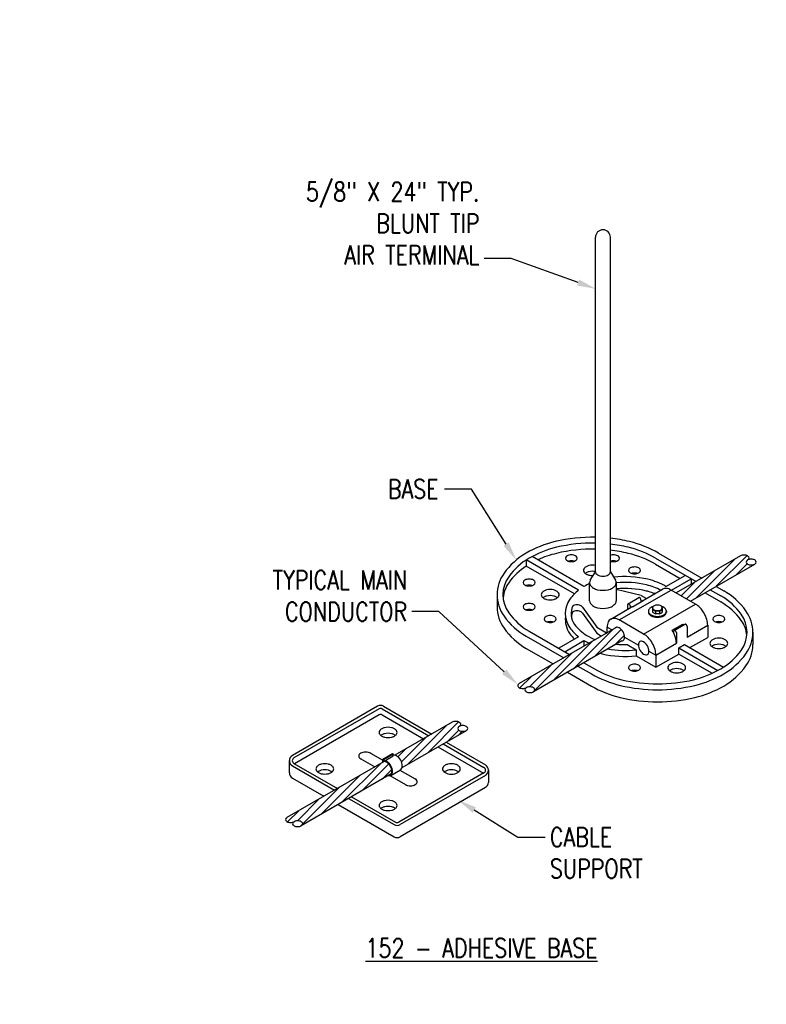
# Model space of a CAD drawing. Header units: inches. Extents: x 0 to 90.9, y 0 to 44.4.
# Tile 3 of 6: x 69.7 to 74.6, y 28.7 to 35.2. Entities that reach past the tile are written whole.
import ezdxf
from ezdxf import colors
from ezdxf.entities.mleader import LeaderData, LeaderLine
from ezdxf.math import Vec2, Vec3

# ---------------------------------------------------------------- set-up
doc = ezdxf.new("R2010")
doc.units = ezdxf.units.IN
doc.header["$MEASUREMENT"] = 0
doc.layers.add('E-ANNO-TEXT', color=2, linetype='Continuous')
doc.layers.add('E-DETL-GRPH', color=3, linetype='Continuous')
doc.styles.add('Annotative', font='romans.shx', dxfattribs={"width": 0.8, "height": 0.125})

msp = doc.modelspace()

# ---------------------------------------------------------------- linework, layer by layer
at = {"layer": 'E-DETL-GRPH', "lineweight": -3}
for p, q in [((73.4756, 31.5305), (73.4756, 33.7392)), ((73.5741, 31.5305), (73.5741, 33.7392)), ((73.8917, 31.6542), (74.1777, 31.4891)), ((73.3644, 31.4103), (73.0195, 31.6094)), ((73.0195, 31.6094), (73.0195, 31.5693)), ((73.3999, 31.4343), (73.0578, 31.6318)), ((73.8724, 31.6209), (74.1391, 31.4669)), ((74.4324, 31.6362), (74.0083, 31.3914)), ((74.1381, 31.358), (74.3943, 31.6142)), ((74.2724, 31.4356), (74.4752, 31.6383)), ((74.4067, 31.5131), (74.4771, 31.5835)), ((73.3372, 31.3859), (73.0195, 31.5693)), ((73.4416, 31.4755), (73.4756, 31.5305)), ((73.5741, 31.5305), (73.608, 31.4755)), ((73.8724, 31.5807), (74.0335, 31.4878)), ((74.0758, 31.3524), (74.26, 31.5367)), ((74.1021, 31.3372), (74.5262, 31.5821)), ((73.4371, 31.3399), (73.4371, 31.4595)), ((73.6126, 31.4595), (73.6126, 31.3399)), ((73.9408, 31.4343), (74.0682, 31.5078)), ((73.9763, 31.4103), (74.1067, 31.4856)), ((74.0398, 31.3732), (74.1257, 31.4591)), ((74.1067, 31.4856), (74.1067, 31.4482)), ((73.7768, 31.3752), (73.6126, 31.4137)), ((73.6329, 31.2132), (73.9749, 31.4106)), ((73.7822, 31.3378), (73.9182, 31.4163)), ((74.1355, 31.318), (73.9749, 31.4106)), ((74.1981, 31.3927), (74.3025, 31.3324)), ((74.2329, 31.4128), (74.3025, 31.3726)), ((74.2714, 31.435), (74.3218, 31.4059)), ((72.8269, 31.38), (72.8269, 31.2998)), ((73.6904, 31.3204), (73.7611, 31.3612)), ((73.72, 31.3006), (73.7906, 31.3414)), ((73.7748, 31.3468), (73.7748, 31.3322)), ((73.7768, 31.3752), (73.812, 31.3549)), ((73.3905, 31.2982), (73.4843, 31.1662)), ((73.3905, 31.2581), (73.4843, 31.1261)), ((73.5762, 31.2188), (73.7116, 31.297)), ((73.6881, 31.2834), (73.6881, 31.3152)), ((73.7041, 31.306), (73.7041, 31.2927)), ((73.7935, 31.1205), (74.1355, 31.318)), ((73.8245, 31.2712), (73.8245, 31.2656)), ((73.8528, 31.2933), (73.8528, 31.2637)), ((73.8528, 31.2818), (73.8712, 31.2711)), ((73.8528, 31.2637), (73.8712, 31.2531)), ((73.8972, 31.2711), (73.8712, 31.2711)), ((73.8712, 31.2711), (73.8712, 31.2531)), ((73.8972, 31.2711), (73.9065, 31.2764)), ((73.8972, 31.2711), (73.8972, 31.2531)), ((73.8972, 31.2531), (73.9065, 31.2584)), ((73.9065, 31.2764), (73.9157, 31.2818)), ((73.9065, 31.2584), (73.9157, 31.2637)), ((73.9157, 31.2933), (73.9157, 31.2637)), ((73.9439, 31.2712), (73.9439, 31.2656)), ((73.7935, 31.1205), (73.6329, 31.2132)), ((73.8972, 31.2531), (73.8712, 31.2531)), ((73.8842, 31.2531), (73.8842, 31.2526)), ((73.6169, 31.1654), (72.9726, 30.7934)), ((73.0382, 31.1392), (73.3049, 30.9852)), ((73.3323, 30.8928), (73.5885, 31.149)), ((73.4666, 30.9703), (73.6462, 31.15)), ((73.4843, 31.1662), (73.5527, 31.1267)), ((73.5527, 31.1668), (73.5861, 31.1476)), ((73.5527, 31.1267), (73.5527, 31.1668)), ((73.9816, 31.1457), (73.9815, 31.1456)), ((73.9816, 31.1457), (74.0523, 31.1865)), ((73.9931, 31.1245), (73.9931, 31.1391)), ((73.9955, 31.1443), (74.0661, 31.1851)), ((74.0092, 31.1299), (74.0092, 31.0596)), ((74.0798, 31.1004), (74.2158, 31.1789)), ((74.0798, 31.1706), (74.0798, 31.1004)), ((74.2158, 31.1789), (74.2158, 31.0986)), ((74.5138, 31.1317), (74.5138, 31.0515)), ((73.0189, 31.1059), (73.2664, 30.963)), ((73.649, 31.0757), (73.0664, 30.7393)), ((73.198, 30.8153), (73.4542, 31.0714)), ((73.3644, 31.1015), (73.234, 31.0262)), ((73.2725, 31.0039), (73.3999, 31.0775)), ((73.3999, 31.0775), (73.3999, 31.0401)), ((73.4843, 31.1261), (73.5165, 31.1074)), ((73.6009, 31.0479), (73.6662, 31.1132)), ((73.6677, 31.1004), (73.7587, 31.0479)), ((74.0985, 31.0309), (74.2158, 31.0986)), ((73.0189, 31.0256), (73.1968, 30.9229)), ((73.6839, 31.0509), (73.7437, 31.0164)), ((73.7437, 31.0164), (73.7437, 30.9763)), ((73.8282, 31.0077), (73.8738, 30.9815)), ((73.8738, 30.9815), (74.0092, 31.0596)), ((74.0252, 31.0288), (74.0637, 31.051)), ((74.0252, 31.0288), (74.2829, 30.88)), ((74.0252, 30.9886), (74.0252, 31.0288)), ((74.0637, 31.051), (74.3212, 30.9024)), ((73.064, 30.738), (73.3199, 30.9939)), ((73.7437, 30.9763), (73.8738, 30.9012)), ((73.8738, 30.9012), (74.0252, 30.9886)), ((73.8738, 30.9815), (73.8738, 30.9012)), ((74.0252, 30.9886), (74.2454, 30.8615)), ((73.0411, 30.7719), (73.1856, 30.9163)), ((73.2906, 30.8687), (73.449, 30.7773)), ((73.3601, 30.9089), (73.449, 30.8575)), ((73.3987, 30.9311), (73.4683, 30.8909)), ((72.9767, 30.7643), (73.0513, 30.8388)), ((72.0384, 30.6439), (71.4765, 30.3194)), ((72.0481, 30.6272), (71.4861, 30.3027)), ((72.0689, 30.6272), (72.3768, 30.4494)), ((72.0786, 30.6439), (72.3961, 30.4605)), ((72.0481, 30.587), (71.4896, 30.2646)), ((72.0689, 30.587), (72.3421, 30.4293)), ((72.5303, 30.538), (72.1527, 30.32)), ((72.1996, 30.2388), (72.6241, 30.4839)), ((72.236, 30.2598), (72.4921, 30.516)), ((72.3703, 30.3374), (72.573, 30.5401)), ((72.5046, 30.4149), (72.575, 30.4853)), ((72.5717, 30.4537), (72.5965, 30.4784)), ((72.1962, 30.2768), (72.3578, 30.4385)), ((72.1726, 30.3099), (72.2235, 30.3609)), ((72.4358, 30.3752), (72.7364, 30.2017)), ((72.4706, 30.3953), (72.7398, 30.2398)), ((72.4898, 30.4064), (72.7495, 30.2565)), ((71.4564, 30.2859), (71.4564, 30.2044)), ((71.9279, 30.2969), (72.0203, 30.2436)), ((71.9927, 30.3337), (72.0734, 30.2871)), ((72.0734, 30.2944), (72.1376, 30.3314)), ((72.0734, 30.2944), (72.0774, 30.292)), ((72.0734, 30.2769), (72.0734, 30.2944)), ((72.0774, 30.292), (72.1416, 30.3291)), ((72.0774, 30.2833), (72.0774, 30.292)), ((72.0859, 30.2834), (72.1416, 30.3156)), ((72.1376, 30.3314), (72.1416, 30.3291)), ((72.1416, 30.3156), (72.1416, 30.3291)), ((72.154, 30.3197), (72.1564, 30.3221)), ((72.0819, 30.2791), (71.441, 29.9091)), ((71.4765, 30.2499), (71.7539, 30.0898)), ((71.4861, 30.2666), (71.7732, 30.1009)), ((71.8007, 30.0085), (72.0568, 30.2647)), ((71.935, 30.0861), (72.1119, 30.263)), ((72.0693, 30.1636), (72.1315, 30.2258)), ((72.1249, 30.1877), (72.1891, 30.2248)), ((72.1852, 30.2225), (72.2871, 30.1637)), ((72.7696, 30.2217), (72.7696, 30.1415)), ((71.4765, 30.1696), (71.6844, 30.0496)), ((72.1288, 30.1979), (71.5347, 29.855)), ((71.6664, 29.931), (71.9225, 30.1871)), ((72.1204, 30.1858), (72.2229, 30.1266)), ((72.7398, 30.2037), (72.1779, 29.8792)), ((72.7495, 30.187), (72.1876, 29.8626)), ((71.5324, 29.8537), (71.7882, 30.1096)), ((72.7495, 30.1067), (72.1876, 29.7823)), ((71.5095, 29.8876), (71.6539, 30.0321)), ((71.8477, 30.0356), (72.1474, 29.8626)), ((71.8669, 30.0468), (72.1571, 29.8792)), ((71.7781, 29.9955), (72.1474, 29.7823)), ((71.4451, 29.88), (71.5196, 29.9545))]:
    msp.add_line(p, q, dxfattribs=at)
at = {"layer": 'E-DETL-GRPH', "lineweight": -3, "flags": 128}
for points in [[(73.2095, 31.7302, 0.072341), (73.0189, 31.6542, 0.106617), (72.8724, 31.5215, 0.321615), (72.8724, 31.2386, 0.106617), (73.0189, 31.1059, 0.000006), (73.0189, 31.1058)], [(73.4756, 31.759, 0.063567), (73.2095, 31.7302)], [(73.4756, 31.7204, 0.06375), (73.2184, 31.6927)], [(73.8917, 31.6542, 0.000008), (73.8917, 31.6542, 0.072341), (73.7011, 31.7302, 0.030543), (73.5741, 31.7525)], [(73.8724, 31.6209, 0.000008), (73.8724, 31.6209, 0.072341), (73.6922, 31.6927, 0.029472), (73.5741, 31.7137)], [(73.2184, 31.6927, 0.072341), (73.0382, 31.6209, 0.106617), (72.9037, 31.499, 0.321615), (72.9037, 31.2611, 0.106617), (73.0382, 31.1392, 0.000006), (73.0382, 31.1392)], [(73.2184, 31.6526, 0.048426), (73.0953, 31.6102)], [(73.4756, 31.6803, 0.06375), (73.2184, 31.6526)], [(73.8724, 31.5807, 0.000008), (73.8724, 31.5807, 0.072341), (73.6922, 31.6526, 0.029472), (73.5741, 31.6735)], [(73.3005, 31.6417, 0.072341), (73.2885, 31.6369, 0.106617), (73.2795, 31.6288, 0.321615), (73.2795, 31.6129, 0.106617), (73.2885, 31.6048, 0.072341), (73.3005, 31.6, 0.117911), (73.3321, 31.6, 0.072341), (73.3441, 31.6048, 0.106617), (73.353, 31.6129, 0.321615), (73.353, 31.6288, 0.106617), (73.3441, 31.6369, 0.072341), (73.3321, 31.6417, 0.117911), (73.3005, 31.6417)], [(73.3005, 31.6016, 0.016314), (73.2977, 31.6008)], [(73.3349, 31.6008, 0.016314), (73.3321, 31.6016, 0.117911), (73.3005, 31.6016)], [(73.5741, 31.6014, 0.026057), (73.5786, 31.6, 0.117911), (73.6101, 31.6, 0.072341), (73.6222, 31.6048, 0.106617), (73.6311, 31.6129, 0.321615), (73.6311, 31.6288, 0.106617), (73.6222, 31.6369, 0.072341), (73.6101, 31.6417, 0.117911), (73.5786, 31.6417)], [(73.5786, 31.6417, 0.026057), (73.5741, 31.6404)], [(73.5786, 31.6016, 0.026057), (73.5741, 31.6003)], [(73.613, 31.6008, 0.016314), (73.6101, 31.6016, 0.117911), (73.5786, 31.6016)], [(74.4426, 31.6403, 0.072341), (74.4324, 31.6362)], [(74.4793, 31.6092, 0.106617), (74.4869, 31.616, 0.321615), (74.4869, 31.6294, 0.106617), (74.4793, 31.6362, 0.072341), (74.4692, 31.6403, 0.117911), (74.4426, 31.6403)], [(74.4895, 31.6132, 0.072341), (74.4793, 31.6092, 0.106617), (74.4718, 31.6023, 0.321615), (74.4718, 31.5889, 0.106617), (74.4793, 31.5821, 0.072341), (74.4895, 31.5781, 0.117911), (74.5161, 31.5781, 0.072341), (74.5262, 31.5821, 0.106617), (74.5338, 31.5889, 0.321615), (74.5338, 31.6023, 0.106617), (74.5262, 31.6092, 0.072341), (74.5161, 31.6132, 0.117911), (74.4895, 31.6132)], [(73.0195, 31.5693, 0.093749), (72.9037, 31.4589, 0.131716), (72.8664, 31.36)], [(73.4316, 31.5719, 0.072341), (73.4136, 31.5647, 0.106617), (73.4001, 31.5525, 0.321615), (73.4001, 31.5287, 0.106617), (73.4136, 31.5165, 0.072341), (73.4316, 31.5093, 0.072554), (73.4609, 31.5067)], [(73.4316, 31.5317, 0.072341), (73.4136, 31.5245, 0.041023), (73.4078, 31.5205)], [(73.4756, 31.5726, 0.109237), (73.4316, 31.5719)], [(73.4756, 31.5325, 0.109237), (73.4316, 31.5317)], [(73.4756, 31.5305, 0.156851), (73.4788, 31.5205, 0.106617), (73.49, 31.5104, 0.072341), (73.5051, 31.5044, 0.117911), (73.5446, 31.5044, 0.072341), (73.5596, 31.5104, 0.106617), (73.5709, 31.5205, 0.156851), (73.5741, 31.5305)], [(73.7176, 31.5614, 0.072341), (73.7056, 31.5567, 0.106617), (73.6966, 31.5485, 0.321615), (73.6966, 31.5327, 0.106617), (73.7056, 31.5245, 0.072341), (73.7176, 31.5198, 0.117911), (73.7492, 31.5198, 0.072341), (73.7612, 31.5245, 0.106617), (73.7702, 31.5327, 0.321615), (73.7702, 31.5485, 0.106617), (73.7612, 31.5567, 0.072341), (73.7492, 31.5614, 0.117911), (73.7176, 31.5614)], [(73.7176, 31.5213, 0.016314), (73.7148, 31.5205)], [(73.752, 31.5205, 0.016314), (73.7492, 31.5213, 0.117911), (73.7176, 31.5213)], [(73.0224, 31.4812, 0.072341), (73.0104, 31.4764, 0.106617), (73.0014, 31.4683, 0.321615), (73.0014, 31.4524, 0.106617), (73.0104, 31.4443, 0.072341), (73.0224, 31.4395, 0.117911), (73.054, 31.4395, 0.072341), (73.066, 31.4443, 0.106617), (73.075, 31.4524, 0.321615), (73.075, 31.4683, 0.106617), (73.066, 31.4764, 0.072341), (73.054, 31.4812, 0.117911), (73.0224, 31.4812)], [(73.4377, 31.4537, 0.023902), (73.3999, 31.4343)], [(73.4416, 31.4755, 0.302662), (73.4428, 31.4418, 0.106617), (73.4628, 31.4237, 0.072341), (73.4896, 31.413, 0.117911), (73.5601, 31.413, 0.072341), (73.5869, 31.4237, 0.106617), (73.6069, 31.4418, 0.302662), (73.608, 31.4755)], [(73.9408, 31.4343, 0.072341), (73.822, 31.4816, 0.087558), (73.5958, 31.4952)], [(73.9062, 31.4093, 0.061498), (73.813, 31.4442, 0.082477), (73.6125, 31.4583)], [(73.0224, 31.441, 0.016314), (73.0196, 31.4403)], [(73.0568, 31.4403, 0.016314), (73.054, 31.441, 0.117911), (73.0224, 31.441)], [(73.1535, 31.4113, 0.072341), (73.1355, 31.4041, 0.106617), (73.1221, 31.3919, 0.321615), (73.1221, 31.3681, 0.106617), (73.1355, 31.356, 0.072341), (73.1535, 31.3488, 0.117911), (73.2009, 31.3488, 0.072341), (73.2189, 31.356, 0.106617), (73.2324, 31.3681, 0.321615), (73.2324, 31.3919, 0.106617), (73.2189, 31.4041, 0.072341), (73.2009, 31.4113, 0.117911), (73.1535, 31.4113)], [(73.3644, 31.4103, 0.07034), (73.3069, 31.35, 0.321615), (73.3069, 31.1618, 0.07034), (73.3644, 31.1015)], [(73.449, 30.8575, 0.000008), (73.449, 30.8575, 0.072341), (73.6396, 30.7816, 0.117911), (74.1312, 30.7816, 0.072341), (74.3218, 30.8575, 0.106617), (74.4683, 30.9903, 0.321615), (74.4683, 31.2732, 0.106617), (74.3218, 31.4059, 0.000006), (74.3218, 31.4059)], [(73.8225, 31.4016, 0.006061), (73.813, 31.404, 0.082466), (73.6126, 31.4181)], [(73.8673, 31.3869, 0.026681), (73.8263, 31.4006)], [(73.9749, 31.4106, 0.106617), (73.9417, 31.4213, 0.156851), (73.9182, 31.4163)], [(73.978, 31.4089, 0.001899), (73.9763, 31.4103)], [(73.1535, 31.3712, 0.072341), (73.1355, 31.364, 0.041023), (73.1297, 31.36)], [(73.2247, 31.36, 0.041023), (73.2189, 31.364, 0.072341), (73.2009, 31.3712, 0.117911), (73.1535, 31.3712)], [(73.4371, 31.3399, 0.156851), (73.4428, 31.3222, 0.106617), (73.4628, 31.3041, 0.072341), (73.4896, 31.2934, 0.117911), (73.5601, 31.2934, 0.072341), (73.5869, 31.3041, 0.106617), (73.6069, 31.3222, 0.156851), (73.6126, 31.3399)], [(73.4683, 30.8909, 0.000008), (73.4683, 30.8909, 0.072341), (73.6485, 30.8191, 0.117911), (74.1223, 30.8191, 0.072341), (74.3025, 30.8909, 0.106617), (74.437, 31.0128, 0.321615), (74.437, 31.2507, 0.106617), (74.3025, 31.3726, 0.000006), (74.3025, 31.3726)], [(73.7748, 31.3468, 0.072341), (73.7742, 31.3505, 0.117911), (73.7697, 31.3584, 0.072341), (73.7667, 31.3607, 0.106617), (73.7634, 31.3617, 0.255773), (73.7599, 31.3603)], [(73.7906, 31.3414, 0.11835), (73.7748, 31.3322)], [(74.4743, 31.1117, 0.131716), (74.437, 31.2106, 0.106617), (74.3025, 31.3324, 0.000006), (74.3025, 31.3324)], [(72.8269, 31.2998, 0.156851), (72.8724, 31.1583, 0.106617), (73.0189, 31.0256, 0.000006), (73.0189, 31.0256)], [(73.0224, 31.3206, 0.072341), (73.0104, 31.3158, 0.106617), (73.0014, 31.3077, 0.321615), (73.0014, 31.2918, 0.106617), (73.0104, 31.2837, 0.072341), (73.0224, 31.2789, 0.117911), (73.054, 31.2789, 0.072341), (73.066, 31.2837, 0.106617), (73.075, 31.2918, 0.321615), (73.075, 31.3077, 0.106617), (73.066, 31.3158, 0.072341), (73.054, 31.3206, 0.117911), (73.0224, 31.3206)], [(73.0224, 31.2805, 0.016314), (73.0196, 31.2797)], [(73.0568, 31.2797, 0.016314), (73.054, 31.2805, 0.117911), (73.0224, 31.2805)], [(73.326, 31.3064, 0.267603), (73.3382, 31.1842, 0.106617), (73.4192, 31.1109)], [(73.326, 31.2663, 0.064982), (73.3168, 31.2358)], [(73.338, 31.3112, 0.072341), (73.326, 31.3064)], [(73.338, 31.2711, 0.072341), (73.326, 31.2663)], [(73.3905, 31.2982, 0.00123), (73.3905, 31.2983, 0.106617), (73.3815, 31.3064, 0.072341), (73.3695, 31.3112, 0.117911), (73.338, 31.3112)], [(73.3905, 31.2581, 0.00123), (73.3905, 31.2582, 0.106617), (73.3815, 31.2663, 0.072341), (73.3695, 31.2711, 0.117911), (73.338, 31.2711)], [(73.7041, 31.306, 0.072341), (73.7036, 31.3097, 0.117911), (73.699, 31.3176, 0.072341), (73.6961, 31.3199, 0.106617), (73.6928, 31.321, 0.321615), (73.6888, 31.3187, 0.106617), (73.6881, 31.3152)], [(73.72, 31.3006, 0.05845), (73.7116, 31.297)], [(73.8566, 31.3019, 0.058566), (73.842, 31.2956, 0.106617), (73.8284, 31.2833, 0.321615), (73.8284, 31.2592, 0.106617), (73.842, 31.2468, 0.072341), (73.8602, 31.2396, 0.117911), (73.9082, 31.2396, 0.072341), (73.9264, 31.2468, 0.106617), (73.9401, 31.2592, 0.321615), (73.9401, 31.2833, 0.106617), (73.9264, 31.2956, 0.058566), (73.9118, 31.3019)], [(73.8245, 31.2656, 0.156851), (73.8284, 31.2535, 0.106617), (73.842, 31.2412, 0.072341), (73.8602, 31.2339, 0.117911), (73.9082, 31.2339, 0.072341), (73.9264, 31.2412, 0.106617), (73.9401, 31.2535, 0.156851), (73.9439, 31.2656)], [(73.8716, 31.31, 0.072341), (73.862, 31.3062, 0.106617), (73.8548, 31.2997, 0.321615), (73.8548, 31.287, 0.106617), (73.862, 31.2805, 0.072341), (73.8716, 31.2767, 0.117911), (73.8968, 31.2767, 0.072341), (73.9065, 31.2805, 0.106617), (73.9136, 31.287, 0.321615), (73.9136, 31.2997, 0.106617), (73.9065, 31.3062, 0.072341), (73.8968, 31.31, 0.117911), (73.8716, 31.31)], [(74.2158, 31.1789, 0.072341), (74.2104, 31.2159, 0.117911), (74.1648, 31.2948, 0.072341), (74.1355, 31.318)], [(73.1614, 31.2403, 0.072341), (73.1494, 31.2356, 0.106617), (73.1405, 31.2274, 0.321615), (73.1405, 31.2116, 0.106617), (73.1494, 31.2034, 0.072341), (73.1614, 31.1987, 0.117911), (73.193, 31.1987, 0.072341), (73.205, 31.2034, 0.106617), (73.214, 31.2116, 0.321615), (73.214, 31.2274, 0.106617), (73.205, 31.2356, 0.072341), (73.193, 31.2403, 0.117911), (73.1614, 31.2403)], [(73.1614, 31.2002, 0.016314), (73.1586, 31.1994)], [(73.1958, 31.1994, 0.016314), (73.193, 31.2002, 0.117911), (73.1614, 31.2002)], [(73.2778, 31.2358, 0.188942), (73.3069, 31.1216, 0.039497), (73.3372, 31.0858)], [(73.6329, 31.2132, 0.106617), (73.5997, 31.2239, 0.321615), (73.56, 31.201, 0.106617), (73.5527, 31.1668)], [(74.2738, 31.2403, 0.072341), (74.2617, 31.2356, 0.106617), (74.2528, 31.2274, 0.321615), (74.2528, 31.2116, 0.106617), (74.2617, 31.2034, 0.072341), (74.2738, 31.1987, 0.117911), (74.3053, 31.1987, 0.072341), (74.3174, 31.2034, 0.106617), (74.3263, 31.2116, 0.321615), (74.3263, 31.2274, 0.106617), (74.3174, 31.2356, 0.072341), (74.3053, 31.2403, 0.117911), (74.2738, 31.2403)], [(74.2738, 31.2002, 0.016314), (74.2709, 31.1994)], [(74.3082, 31.1994, 0.016314), (74.3053, 31.2002, 0.117911), (74.2738, 31.2002)], [(73.649, 31.0757, 0.294587), (73.6645, 31.0856, 0.106617), (73.6677, 31.1004, 0.072341), (73.6654, 31.1164, 0.117911), (73.6456, 31.1506, 0.072341), (73.6329, 31.1606, 0.106617), (73.6185, 31.1653, 0.294587), (73.6021, 31.1568)], [(74.0092, 31.0596, 0.072341), (74.0038, 31.0966, 0.069037), (73.9815, 31.1456)], [(74.0092, 31.1299, 0.072341), (74.0086, 31.1336, 0.117911), (74.0041, 31.1415, 0.072341), (74.0011, 31.1438, 0.106617), (73.9978, 31.1448, 0.321615), (73.9938, 31.1425, 0.106617), (73.9931, 31.1391)], [(74.0564, 31.1793, 0.010653), (74.0521, 31.1864)], [(74.0798, 31.1706, 0.072341), (74.0793, 31.1743, 0.117911), (74.0747, 31.1822, 0.072341), (74.0718, 31.1846, 0.106617), (74.0684, 31.1856, 0.255773), (74.065, 31.1841)], [(73.3999, 31.0775, 0.021608), (73.4339, 31.0597)], [(73.4192, 31.1109, 0.038627), (73.4757, 31.0838)], [(73.7808, 30.9977, 0.072341), (73.7935, 30.9877, 0.106617), (73.8079, 30.983, 0.321615), (73.8251, 30.993, 0.106617), (73.8282, 31.0077, 0.072341), (73.8259, 31.0237, 0.117911), (73.8062, 31.0579, 0.072341), (73.7935, 31.0679, 0.106617), (73.7791, 31.0726, 0.321615), (73.7619, 31.0627, 0.106617), (73.7587, 31.0479, 0.072341), (73.7611, 31.0319, 0.117911), (73.7808, 30.9977)], [(73.8738, 30.9815, 0.072341), (73.8684, 31.0184, 0.117911), (73.8228, 31.0974, 0.072341), (73.7935, 31.1205)], [(74.2659, 31.0902, 0.072341), (74.2478, 31.083, 0.106617), (74.2344, 31.0708, 0.321615), (74.2344, 31.0471, 0.106617), (74.2478, 31.0349, 0.072341), (74.2659, 31.0277, 0.117911), (74.3132, 31.0277, 0.072341), (74.3313, 31.0349, 0.106617), (74.3447, 31.0471, 0.321615), (74.3447, 31.0708, 0.106617), (74.3313, 31.083, 0.072341), (74.3132, 31.0902, 0.117911), (74.2659, 31.0902)], [(73.449, 30.7773, 0.000008), (73.449, 30.7773, 0.072341), (73.6396, 30.7013, 0.117911), (74.1312, 30.7013, 0.072341), (74.3218, 30.7773, 0.106617), (74.4683, 30.91, 0.156851), (74.5138, 31.0515)], [(73.5566, 31.0223, 0.072202), (73.7437, 31.0164)], [(73.6109, 31.0537, 0.02979), (73.6839, 31.0509)], [(74.2659, 31.0501, 0.072341), (74.2478, 31.0429, 0.041023), (74.242, 31.0389)], [(74.3371, 31.0389, 0.041023), (74.3313, 31.0429, 0.072341), (74.3132, 31.0501, 0.117911), (74.2659, 31.0501)], [(73.5062, 30.9932, 0.007291), (73.5188, 30.99, 0.087106), (73.7437, 30.9763)], [(73.7176, 30.9192, 0.072341), (73.7056, 30.9145, 0.106617), (73.6966, 30.9063, 0.321615), (73.6966, 30.8905, 0.106617), (73.7056, 30.8823, 0.072341), (73.7176, 30.8776, 0.117911), (73.7492, 30.8776, 0.072341), (73.7612, 30.8823, 0.106617), (73.7702, 30.8905, 0.321615), (73.7702, 30.9063, 0.106617), (73.7612, 30.9145, 0.072341), (73.7492, 30.9192, 0.117911), (73.7176, 30.9192)], [(73.7176, 30.8791, 0.016314), (73.7148, 30.8783)], [(73.752, 30.8783, 0.016314), (73.7492, 30.8791, 0.117911), (73.7176, 30.8791)], [(73.9878, 30.9297, 0.072341), (73.9698, 30.9225, 0.106617), (73.9563, 30.9103, 0.321615), (73.9563, 30.8865, 0.106617), (73.9698, 30.8743, 0.072341), (73.9878, 30.8671, 0.117911), (74.0352, 30.8671, 0.072341), (74.0532, 30.8743, 0.106617), (74.0666, 30.8865, 0.321615), (74.0666, 30.9103, 0.106617), (74.0532, 30.9225, 0.072341), (74.0352, 30.9297, 0.117911), (73.9878, 30.9297)], [(73.9878, 30.8895, 0.072341), (73.9698, 30.8823, 0.041023), (73.964, 30.8783)], [(74.059, 30.8783, 0.041023), (74.0532, 30.8823, 0.072341), (74.0352, 30.8895, 0.117911), (73.9878, 30.8895)], [(72.9726, 30.7934, 0.106617), (72.965, 30.7865, 0.156851), (72.9629, 30.7798, 0.156851), (72.965, 30.7732, 0.106617), (72.9726, 30.7663, 0.072341), (72.9827, 30.7623, 0.058752), (72.996, 30.7607, 0.058752), (73.0093, 30.7623, 0.072341), (73.0195, 30.7663)], [(73.0296, 30.7704, 0.072341), (73.0195, 30.7663, 0.106617), (73.0119, 30.7595, 0.321615), (73.0119, 30.7461, 0.106617), (73.0195, 30.7393, 0.072341), (73.0296, 30.7352, 0.117911), (73.0562, 30.7352, 0.072341), (73.0664, 30.7393, 0.106617), (73.0739, 30.7461, 0.321615), (73.0739, 30.7595, 0.106617), (73.0664, 30.7663, 0.072341), (73.0562, 30.7704, 0.117911), (73.0296, 30.7704)], [(72.5772, 30.511, 0.106617), (72.5847, 30.5178, 0.321615), (72.5847, 30.5312, 0.106617), (72.5772, 30.538, 0.072341), (72.5671, 30.5421, 0.117911), (72.5404, 30.5421)], [(72.0841, 30.5024, 0.072341), (72.0661, 30.4952, 0.106617), (72.0526, 30.483, 0.321615), (72.0526, 30.4592, 0.106617), (72.0661, 30.447, 0.072341), (72.0841, 30.4399, 0.117911), (72.1315, 30.4399, 0.072341), (72.1495, 30.447, 0.106617), (72.1629, 30.4592, 0.321615), (72.1629, 30.483, 0.106617), (72.1495, 30.4952, 0.072341), (72.1315, 30.5024, 0.117911), (72.0841, 30.5024)], [(72.5404, 30.5421, 0.072341), (72.5303, 30.538)], [(72.5873, 30.515, 0.072341), (72.5772, 30.511, 0.106617), (72.5696, 30.5041, 0.321615), (72.5696, 30.4907, 0.106617), (72.5772, 30.4839, 0.072341), (72.5873, 30.4799, 0.117911), (72.6139, 30.4799, 0.072341), (72.6241, 30.4839, 0.106617), (72.6316, 30.4907, 0.321615), (72.6316, 30.5041, 0.106617), (72.6241, 30.511, 0.072341), (72.6139, 30.515, 0.117911), (72.5873, 30.515)], [(72.0841, 30.4623, 0.072341), (72.0661, 30.4551, 0.041023), (72.0603, 30.4511)], [(72.1553, 30.4511, 0.041023), (72.1495, 30.4551, 0.072341), (72.1315, 30.4623, 0.117911), (72.0841, 30.4623)], [(71.942, 30.3394, 0.072341), (71.9281, 30.3339, 0.106617), (71.9177, 30.3245, 0.321615), (71.9177, 30.3061, 0.106617), (71.9281, 30.2967, 0.018179), (71.9314, 30.2949)], [(71.9951, 30.3323, 0.022755), (71.9926, 30.3339, 0.072341), (71.9786, 30.3394, 0.117911), (71.942, 30.3394)], [(72.1077, 30.1858, 0.377578), (72.1338, 30.1975, 0.106617), (72.1374, 30.2142, 0.072341), (72.1348, 30.2315, 0.117911), (72.114, 30.2676, 0.072341), (72.1003, 30.2784, 0.106617), (72.084, 30.2837, 0.076922), (72.0774, 30.2833)], [(72.1891, 30.2248, 0.156851), (72.198, 30.2346, 0.106617), (72.2016, 30.2513, 0.072341), (72.1991, 30.2686, 0.117911), (72.1782, 30.3047, 0.072341), (72.1645, 30.3155, 0.106617), (72.1482, 30.3207, 0.076922), (72.1416, 30.3204)], [(71.6668, 30.2613, 0.072341), (71.6488, 30.2541, 0.106617), (71.6354, 30.2419, 0.321615), (71.6354, 30.2181, 0.106617), (71.6488, 30.2059, 0.072341), (71.6668, 30.1988, 0.117911), (71.7142, 30.1988, 0.072341), (71.7322, 30.2059, 0.106617), (71.7457, 30.2181, 0.321615), (71.7457, 30.2419, 0.106617), (71.7322, 30.2541, 0.072341), (71.7142, 30.2613, 0.117911), (71.6668, 30.2613)], [(71.6668, 30.2212, 0.072341), (71.6488, 30.214, 0.041023), (71.643, 30.21)], [(71.738, 30.21, 0.041023), (71.7322, 30.214, 0.072341), (71.7142, 30.2212, 0.117911), (71.6668, 30.2212)], [(72.114, 30.1894, 0.294587), (72.1295, 30.1994, 0.106617), (72.1327, 30.2142, 0.072341), (72.1304, 30.2302, 0.117911), (72.1107, 30.2644, 0.072341), (72.098, 30.2744, 0.106617), (72.0836, 30.2791, 0.156851), (72.0734, 30.2769)], [(72.5015, 30.2612, 0.072341), (72.4835, 30.254, 0.106617), (72.47, 30.2418, 0.321615), (72.47, 30.218, 0.106617), (72.4835, 30.2058, 0.072341), (72.5015, 30.1987, 0.117911), (72.5489, 30.1987, 0.072341), (72.5669, 30.2058, 0.106617), (72.5804, 30.218, 0.321615), (72.5804, 30.2418, 0.106617), (72.5669, 30.254, 0.072341), (72.5489, 30.2612, 0.117911), (72.5015, 30.2612)], [(72.5015, 30.2211, 0.072341), (72.4835, 30.2139, 0.041023), (72.4777, 30.2099)], [(72.5727, 30.2099, 0.041023), (72.5669, 30.2139, 0.072341), (72.5489, 30.2211, 0.117911), (72.5015, 30.2211)], [(72.2229, 30.1266, 0.072341), (72.2367, 30.1211, 0.117911), (72.2732, 30.1211, 0.072341), (72.2871, 30.1266, 0.106617), (72.2974, 30.136, 0.321615), (72.2974, 30.1543, 0.106617), (72.2871, 30.1637)], [(72.0841, 30.0202, 0.072341), (72.0661, 30.013, 0.106617), (72.0526, 30.0008, 0.321615), (72.0526, 29.977, 0.106617), (72.0661, 29.9648, 0.072341), (72.0841, 29.9577, 0.117911), (72.1315, 29.9577, 0.072341), (72.1495, 29.9648, 0.106617), (72.1629, 29.977, 0.321615), (72.1629, 30.0008, 0.106617), (72.1495, 30.013, 0.072341), (72.1315, 30.0202, 0.117911), (72.0841, 30.0202)], [(72.0841, 29.9801, 0.072341), (72.0661, 29.9729, 0.041023), (72.0603, 29.9689)], [(72.1553, 29.9689, 0.041023), (72.1495, 29.9729, 0.072341), (72.1315, 29.9801, 0.117911), (72.0841, 29.9801)], [(71.441, 29.9091, 0.106617), (71.4334, 29.9023, 0.321615), (71.4334, 29.8889, 0.106617), (71.441, 29.882, 0.072341), (71.4511, 29.878, 0.117911), (71.4777, 29.878, 0.072341), (71.4878, 29.882)], [(71.498, 29.8861, 0.072341), (71.4878, 29.882, 0.106617), (71.4803, 29.8752, 0.321615), (71.4803, 29.8618, 0.106617), (71.4878, 29.855, 0.072341), (71.498, 29.8509, 0.117911), (71.5246, 29.8509, 0.072341), (71.5347, 29.855, 0.106617), (71.5423, 29.8618, 0.321615), (71.5423, 29.8752, 0.106617), (71.5347, 29.882, 0.072341), (71.5246, 29.8861, 0.117911), (71.498, 29.8861)]]:
    msp.add_lwpolyline(points, format="xyb", dxfattribs=at)
at = {"layer": 'E-DETL-GRPH', "lineweight": -3}
for centre, radius, start, end in [((73.5248, 33.7392), 0.0492, 0, 180), ((72.0585, 30.6091), 0.0401, 60, 120), ((72.0585, 30.6091), 0.0209, 60, 120), ((72.0585, 30.569), 0.0209, 60, 120), ((71.4966, 30.2847), 0.0401, 120, 240), ((71.4966, 30.2847), 0.0209, 120, 240), ((72.7294, 30.2217), 0.0209, 300, 60), ((72.7294, 30.2217), 0.0401, 300, 60), ((71.4966, 30.2044), 0.0401, 180, 240), ((72.7294, 30.1415), 0.0401, 300, 0), ((72.1675, 29.8973), 0.0401, 240, 300), ((72.1675, 29.8973), 0.0209, 240, 300), ((72.1675, 29.817), 0.0401, 240, 300)]:
    msp.add_arc(centre, radius, start, end, dxfattribs=at)

# ---------------------------------------------------------------- texts
at = {"layer": 'E-ANNO-TEXT', "lineweight": -3, "insert": (71.9586, 29.1103), "char_height": 0.125, "width": 2.345349, "attachment_point": 1, "style": 'Annotative'}
msp.add_mtext('{\\L152 - ADHESIVE BASE}', dxfattribs=at)

# ---------------------------------------------------------------- leaders
at = {"layer": 'E-ANNO-TEXT', "lineweight": -3}
ml = msp.add_multileader_mtext('Standard', dxfattribs=at)
ml.set_content('{\\LKEYED CONSTRUCTION JOINT (KCJ)}', color=256, style='Annotative')
ml.set_leader_properties(color=1, linetype='ByLayer', lineweight=-1)
ml.build(insert=Vec2(0, 0))
ml.multileader.update_dxf_attribs({"text_right_attachment_type": 3, "dogleg_length": 0.1782, "arrow_head_size": 0.125})
ctx = ml.context
ctx.base_point, ctx.char_height, ctx.arrow_head_size, ctx.landing_gap_size, ctx.plane_origin = Vec3(84.5489, 35.0895), 0.125, 0.125, 0.0312, Vec3(84.3707, 35.0895)
ctx.right_attachment, ctx.text_align_type = 3, 1
notes = []
notes.append((ctx, [(0, (0, 0, 0), (0, 0), (1, 0), 1, [])]))
ctx.mtext.insert, ctx.mtext.alignment, ctx.mtext.flow_direction = Vec3(85.904, 35.1729), 2, 5
ml = msp.add_multileader_mtext('Standard', dxfattribs=at)
ml.set_content('5/8" X 24" TYP. \\PBLUNT TIP \\PAIR TERMINAL', color=256, style='Annotative')
ml.set_leader_properties(color=1, linetype='ByLayer', lineweight=-1)
ml.build(insert=Vec2(0, 0))
ml.multileader.update_dxf_attribs({"text_right_attachment_type": 3, "dogleg_length": 0.1782, "arrow_head_size": 0.125})
ctx = ml.context
ctx.base_point, ctx.char_height, ctx.arrow_head_size, ctx.landing_gap_size, ctx.plane_origin = Vec3(71.3885, 34.0396), 0.125, 0.125, 0.0312, Vec3(72.5483, 33.5992)
ctx.right_attachment, ctx.text_align_type = 3, 2
notes.append((ctx, [(0, (1, 1, 0), (72.9197, 33.5992), (-1, 0), 0.1782, [(0, [(73.4789, 33.398)], 0, [])])]))
ctx.mtext.insert, ctx.mtext.alignment, ctx.mtext.flow_direction = Vec3(72.7103, 34.1021), 3, 5
ml = msp.add_multileader_mtext('Standard', dxfattribs=at)
ml.set_content('{\\LROUGHENED CONSTRUCTION JOIN (CJ)}', color=256, style='Annotative')
ml.set_leader_properties(color=1, linetype='ByLayer', lineweight=-1)
ml.build(insert=Vec2(0, 0))
ml.multileader.update_dxf_attribs({"text_right_attachment_type": 3, "dogleg_length": 0.1782, "arrow_head_size": 0.125})
ctx = ml.context
ctx.base_point, ctx.char_height, ctx.arrow_head_size, ctx.landing_gap_size, ctx.plane_origin = Vec3(84.4204, 32.6537), 0.125, 0.125, 0.0312, Vec3(84.3707, 32.6537)
ctx.right_attachment, ctx.text_align_type = 3, 1
notes.append((ctx, [(0, (0, 0, 0), (0, 0), (1, 0), 1, [])]))
ctx.mtext.insert, ctx.mtext.alignment, ctx.mtext.flow_direction = Vec3(85.904, 32.737), 2, 5
ml = msp.add_multileader_mtext('Standard', dxfattribs=at)
ml.set_content('BASE', color=256, style='Annotative')
ml.set_leader_properties(color=1, linetype='ByLayer', lineweight=-1)
ml.build(insert=Vec2(0, 0))
ml.multileader.update_dxf_attribs({"text_right_attachment_type": 3, "dogleg_length": 0.1782, "arrow_head_size": 0.125})
ctx = ml.context
ctx.base_point, ctx.char_height, ctx.arrow_head_size, ctx.landing_gap_size, ctx.plane_origin = Vec3(72.0751, 32.0773), 0.125, 0.125, 0.0312, Vec3(72.4731, 32.0773)
ctx.right_attachment = 3
notes.append((ctx, [(0, (1, 1, 0), (72.6587, 32.0773), (-1, 0), 0.1782, [(0, [(72.9529, 31.6081)], 0, [])])]))
ctx.mtext.insert, ctx.mtext.flow_direction = Vec3(72.1063, 32.1398), 5
ml = msp.add_multileader_mtext('Standard', dxfattribs=at)
ml.set_content('TYPICAL MAIN \\PCONDUCTOR', color=256, style='Annotative')
ml.set_leader_properties(color=1, linetype='ByLayer', lineweight=-1)
ml.build(insert=Vec2(0, 0))
ml.multileader.update_dxf_attribs({"text_right_attachment_type": 3, "dogleg_length": 0.1782, "arrow_head_size": 0.125})
ctx = ml.context
ctx.base_point, ctx.char_height, ctx.arrow_head_size, ctx.landing_gap_size, ctx.plane_origin = Vec3(71.2165, 31.4767), 0.125, 0.125, 0.0312, Vec3(72.1063, 31.2684)
ctx.right_attachment, ctx.text_align_type = 3, 2
notes.append((ctx, [(0, (1, 1, 0), (72.4429, 31.2684), (-1, 0), 0.1782, [(0, [(72.965, 30.7865)], 0, [])])]))
ctx.mtext.insert, ctx.mtext.alignment, ctx.mtext.flow_direction = Vec3(72.2335, 31.5392), 3, 5
ml = msp.add_multileader_mtext('Standard', dxfattribs=at)
ml.set_content('CABLE \\PSUPPORT', color=256, style='Annotative')
ml.set_leader_properties(color=1, linetype='ByLayer', lineweight=-1)
ml.build(insert=Vec2(0, 0))
ml.multileader.update_dxf_attribs({"text_right_attachment_type": 3, "dogleg_length": 0.1786, "arrow_head_size": 0.125})
ctx = ml.context
ctx.base_point, ctx.char_height, ctx.arrow_head_size, ctx.landing_gap_size, ctx.plane_origin = Vec3(73.1432, 29.7801), 0.125, 0.125, 0.0312, Vec3(72.9646, 29.7801)
ctx.right_attachment = 3
notes.append((ctx, [(0, (1, 1, 0), (72.9646, 29.7801), (1, 0), 0.1786, [(0, [(72.5697, 30.0251)], 0, [])])]))
ctx.mtext.insert, ctx.mtext.flow_direction = Vec3(73.1744, 29.8426), 5
for ctx, leaders in notes:
    for number, flags, end, landing, length, lines in leaders:
        leader = LeaderData()
        leader.index, (leader.has_last_leader_line, leader.has_dogleg_vector, leader.attachment_direction) = number, flags
        leader.last_leader_point, leader.dogleg_vector, leader.dogleg_length = Vec3(end), Vec3(landing), length
        for number, points, colour, breaks in lines:
            line = LeaderLine()
            line.index, line.vertices, line.color, line.breaks = number, Vec3.list(points), colors.encode_raw_color(colour), breaks
            leader.lines.append(line)
        ctx.leaders.append(leader)

doc.saveas('drawing.dxf')
